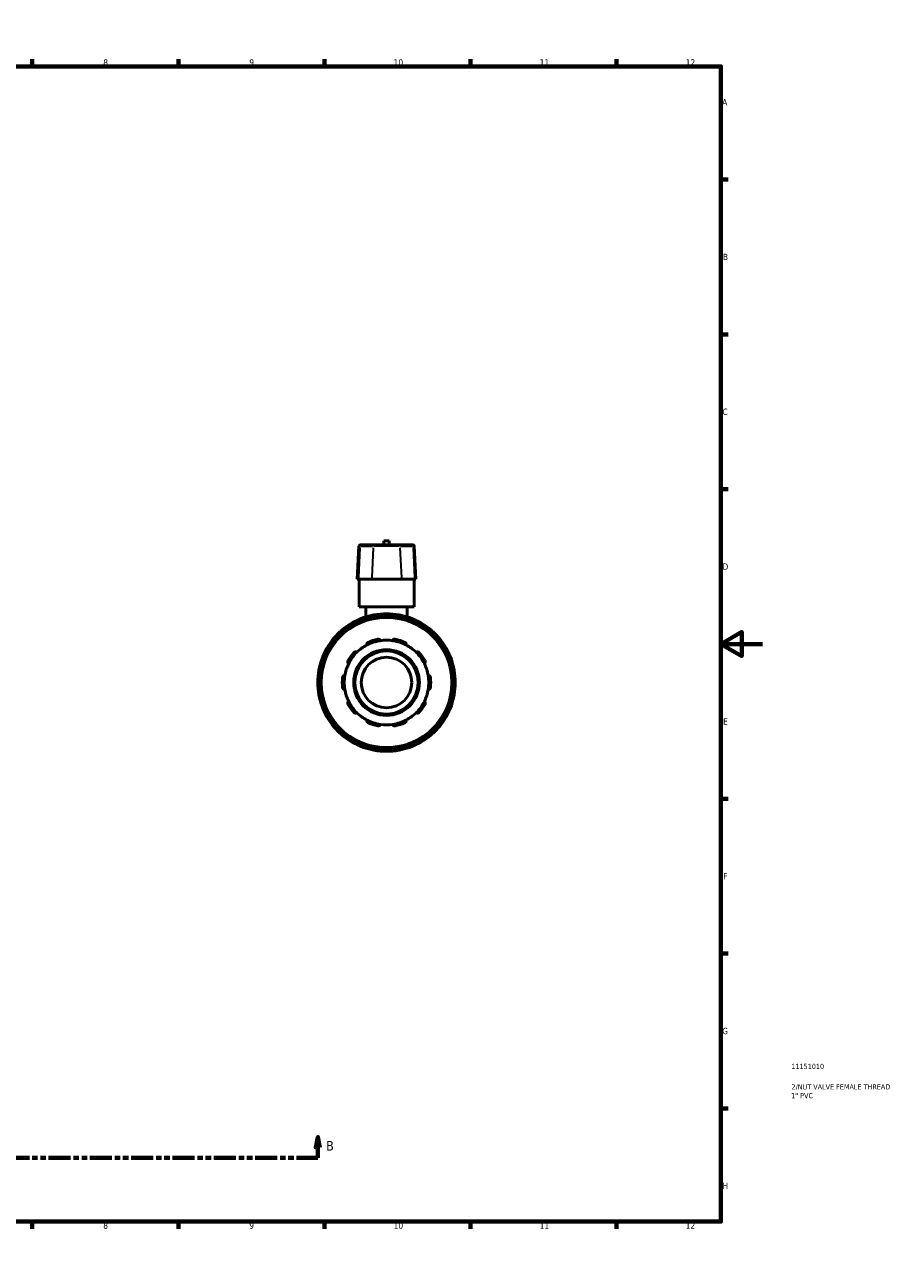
# Model space of a CAD drawing. Header units: millimetres. Extents: x 0 to 903, y -223 to 643.
# Tile 10 of 10: x 487 to 903, y 0 to 594. Entities that reach past the tile are written whole.
import ezdxf

# ---------------------------------------------------------------- set-up
doc = ezdxf.new("R2010")
doc.units = ezdxf.units.MM
doc.linetypes.add('DOUBLE_DASH_CHAIN', pattern=[1.2403, 0.6614, -0.0827, 0.1654, -0.0827, 0.1654, -0.0827])
for name, color, linetype, lineweight in [('Border (ANSI)', 7, 'Continuous', 70), ('Section Line (ANSI)', 7, 'DOUBLE_DASH_CHAIN', 70), ('Title (ISO)', 7, 'Continuous', 50), ('Visible (ANSI)', 7, 'Continuous', 50), ('Visible Narrow (ANSI)', 7, 'Continuous', 35)]:
    doc.layers.add(name, color=color, linetype=linetype, lineweight=lineweight)
doc.styles.add('Label Text (ANSI)', font='tahoma.ttf')
doc.styles.add('Note Text (ANSI)', font='tahoma.ttf')
doc.styles.add('Note Text (ISO)', font='tahoma.ttf')

# ---------------------------------------------------------------- blocks, each defined once
blk = doc.blocks.new('Borders Default Border')
at = {"layer": 'Border (ANSI)'}
for p, q in [((70.08, 574), (70.08, 577.45)), ((140.17, 574), (140.17, 577.45)), ((210.25, 574), (210.25, 577.45)), ((280.33, 574), (280.33, 577.45)), ((350.42, 574), (350.42, 577.45)), ((490.58, 574), (490.58, 577.45)), ((560.67, 574), (560.67, 577.45)), ((630.75, 574), (630.75, 577.45)), ((700.83, 574), (700.83, 577.45)), ((770.92, 574), (770.92, 577.45)), ((20, 519.75), (16.55, 519.75)), ((821, 519.75), (824.45, 519.75)), ((20, 445.5), (16.55, 445.5)), ((821, 445.5), (824.45, 445.5)), ((20, 371.25), (16.55, 371.25)), ((821, 371.25), (824.45, 371.25)), ((20, 222.75), (16.55, 222.75)), ((821, 222.75), (824.45, 222.75)), ((20, 148.5), (16.55, 148.5)), ((821, 148.5), (824.45, 148.5)), ((20, 74.25), (16.55, 74.25)), ((821, 74.25), (824.45, 74.25)), ((70.08, 20), (70.08, 16.55)), ((140.17, 20), (140.17, 16.55)), ((210.25, 20), (210.25, 16.55)), ((280.33, 20), (280.33, 16.55)), ((350.42, 20), (350.42, 16.55)), ((490.58, 20), (490.58, 16.55)), ((560.67, 20), (560.67, 16.55)), ((630.75, 20), (630.75, 16.55)), ((700.83, 20), (700.83, 16.55)), ((770.92, 20), (770.92, 16.55))]:
    blk.add_line(p, q, dxfattribs=at)
at = {"layer": 'Border (ANSI)', "flags": 128}
for points in [[(420.5, 594), (420.5, 574), (414.73, 584), (426.27, 584), (420.5, 574)], [(20, 20), (20, 574), (821, 574), (821, 20), (20, 20)], [(0, 297), (20, 297), (10, 302.77), (10, 291.23), (20, 297)], [(841, 297), (821, 297), (831, 302.77), (831, 291.23), (821, 297)], [(420.5, 0), (420.5, 20), (414.73, 10), (426.27, 10), (420.5, 20)]]:
    blk.add_lwpolyline(points, dxfattribs=at)
at = {"layer": 'Border (ANSI)', "attachment_point": 7, "style": 'Note Text (ANSI)'}
for s, insert, char_height in [('1', (34.35, 574.4), 3.05), ('2', (104.2, 574.4), 3.05), ('3', (174.26, 574.34), 3.05), ('4', (244.23, 574.4), 3.05), ('5', (314.48, 574.34), 3.05), ('6', (384.49, 574.34), 3.05), ('7', (454.6, 574.4), 3.05), ('8', (524.63, 574.33), 3.05), ('9', (594.7, 574.34), 3.05), ('10', (663.96, 574.34), 3.048), ('11', (734.04, 574.4), 3.048), ('12', (804.13, 574.4), 3.048), ('A', (16.78, 555.35), 3.05), ('A', (821.63, 555.35), 3.05), ('B', (17.15, 481.1), 3.05), ('B', (821.99, 481.1), 3.05), ('C', (16.95, 406.8), 3.05), ('C', (821.8, 406.8), 3.05), ('D', (16.96, 332.6), 3.05), ('D', (821.81, 332.6), 3.05), ('E', (17.21, 258.35), 3.05), ('E', (822.05, 258.35), 3.05), ('F', (17.29, 184.1), 3.05), ('F', (822.14, 184.1), 3.05), ('G', (16.81, 109.79), 3.05), ('G', (821.66, 109.79), 3.05), ('H', (16.97, 35.6), 3.05), ('H', (821.81, 35.6), 3.05), ('1', (34.35, 16.55), 3.05), ('2', (104.2, 16.55), 3.05), ('3', (174.26, 16.49), 3.05), ('4', (244.23, 16.55), 3.05), ('5', (314.48, 16.49), 3.05), ('6', (384.49, 16.49), 3.05), ('7', (454.6, 16.55), 3.05), ('8', (524.63, 16.48), 3.05), ('9', (594.7, 16.49), 3.05), ('10', (663.96, 16.49), 3.048), ('11', (734.04, 16.55), 3.048), ('12', (804.13, 16.55), 3.048)]:
    blk.add_mtext(s, dxfattribs=dict(at, insert=insert, char_height=char_height))
blk = doc.blocks.new('Title Blocks ISO')
at = {"layer": 'Title (ISO)', "color": 232, "true_color": 0xca0064, "style": 'Note Text (ISO)'}
for tag, p in [('PART_NUMBER_001', (33.84, 73.14)), ('DESCRIPTION_001', (33.91, 63.34)), ('DESCRIPTION_002', (33.71, 59.13))]:
    blk.add_attdef(tag, p, '', height=2.5, dxfattribs=at)
blk = doc.blocks.new('2dTransSection0')
at = {"layer": 'Section Line (ANSI)', "linetype": 'Continuous'}
for p, q in [((280.3, 60.53), (279.3, 55.53)), ((280.3, 55.53), (280.3, 60.53)), ((281.3, 55.53), (280.3, 60.53)), ((627.61, 60.53), (626.61, 55.53)), ((627.61, 55.53), (627.61, 60.53)), ((628.61, 55.53), (627.61, 60.53)), ((279.3, 55.53), (281.3, 55.53)), ((280.3, 50.53), (280.3, 55.53)), ((626.61, 55.53), (628.61, 55.53)), ((627.61, 50.53), (627.61, 55.53)), ((280.3, 50.53), (290.53, 50.53)), ((617.38, 50.53), (627.61, 50.53))]:
    blk.add_line(p, q, dxfattribs=at)
at = {"layer": 'Section Line (ANSI)', "linetype": 'DOUBLE_DASH_CHAIN', "ltscale": 15.98654}
blk.add_line((280.3, 50.53), (627.61, 50.53), dxfattribs=at)
at = {"layer": 'Section Line (ANSI)', "linetype": 'Continuous', "flags": 128}
for points in [[(281.3, 55.53), (280.3, 60.53), (279.3, 55.53), (281.3, 55.53)], [(628.61, 55.53), (627.61, 60.53), (626.61, 55.53), (628.61, 55.53)]]:
    blk.add_lwpolyline(points, dxfattribs=at)
at = {"layer": 'Section Line (ANSI)'}
for points in [[(281.3, 55.53), (280.3, 60.53), (279.3, 55.53), (281.3, 55.53)], [(628.61, 55.53), (627.61, 60.53), (626.61, 55.53), (628.61, 55.53)]]:
    blk.add_solid(points, dxfattribs=at)
at = {"layer": 'Section Line (ANSI)', "char_height": 4.57, "attachment_point": 7, "style": 'Label Text (ANSI)'}
for insert in [(273.56, 54.03), (631.56, 54.03)]:
    blk.add_mtext('B', dxfattribs=dict(at, insert=insert))

msp = doc.modelspace()

# ---------------------------------------------------------------- linework, layer by layer
at = {"layer": 'Visible (ANSI)'}
for p, q in [((647.933, 344.527), (648.446, 344.527)), ((654.778, 344.527), (648.446, 344.527)), ((654.778, 344.527), (666.339, 344.527)), ((661.879, 346.507), (659.239, 346.507)), ((659.239, 344.527), (659.239, 346.507)), ((661.879, 344.527), (661.879, 346.507)), ((672.671, 344.527), (666.339, 344.527)), ((672.671, 344.527), (673.184, 344.527)), ((647.328, 343.953), (646.494, 328.027)), ((673.789, 343.953), (674.623, 328.027)), ((647.065, 328.027), (646.494, 328.027)), ((647.065, 328.027), (653.397, 328.027)), ((647.359, 314.827), (647.359, 328.027)), ((667.72, 328.027), (653.397, 328.027)), ((667.72, 328.027), (674.052, 328.027)), ((673.759, 314.827), (673.759, 328.027)), ((674.623, 328.027), (674.052, 328.027)), ((673.759, 314.827), (647.359, 314.827)), ((650.659, 314.827), (650.659, 310.007)), ((670.459, 314.827), (670.459, 310.007)), ((655.609, 309.818), (655.609, 310.079)), ((665.509, 310.079), (665.509, 309.818)), ((640.626, 303.151), (640.496, 303.377)), ((649.069, 308.327), (649.2, 308.101)), ((671.917, 308.101), (672.048, 308.327)), ((680.621, 303.377), (680.491, 303.151)), ((635.709, 298.59), (635.935, 298.46)), ((685.182, 298.46), (685.408, 298.59)), ((630.985, 289.886), (630.759, 290.017)), ((690.358, 290.017), (690.132, 289.886)), ((629.007, 283.477), (629.268, 283.477)), ((691.849, 283.477), (692.11, 283.477)), ((629.268, 273.577), (629.007, 273.577)), ((692.11, 273.577), (691.849, 273.577)), ((630.759, 267.038), (630.985, 267.169)), ((690.132, 267.169), (690.358, 267.038)), ((635.935, 258.595), (635.709, 258.465)), ((685.408, 258.465), (685.182, 258.595)), ((640.496, 253.678), (640.626, 253.904)), ((680.491, 253.904), (680.621, 253.678)), ((649.2, 248.954), (649.069, 248.728)), ((655.609, 246.975), (655.609, 247.236)), ((665.509, 247.236), (665.509, 246.975)), ((672.048, 248.728), (671.917, 248.954))]:
    msp.add_line(p, q, dxfattribs=at)
for radius in [31.68, 15.751, 15.146, 12.116]:
    msp.add_circle((660.559, 278.527), radius, dxfattribs=at)
for centre, radius, start, end in [((647.933, 343.922), 0.606, 90, 177), ((673.184, 343.922), 0.606, 3, 90), ((660.559, 278.527), 33, 109.480823, 130.519177), ((649.856, 308.782), 0.909, 109.480823, 210), ((660.559, 278.527), 33, 100.519177, 109.480823), ((660.559, 278.527), 33, 79.480823, 100.519177), ((654.7, 310.079), 0.909, 0, 100.519177), ((666.417, 310.079), 0.909, 79.480823, 180), ((660.559, 278.527), 33, 70.519177, 79.480823), ((660.559, 278.527), 33, 49.480823, 70.519177), ((671.261, 308.782), 0.909, 330, 70.519177), ((660.559, 278.527), 33, 130.519177, 139.480823), ((639.709, 302.923), 0.909, 30, 130.519177), ((681.408, 302.923), 0.909, 49.480823, 150), ((660.559, 278.527), 33, 40.519177, 49.480823), ((660.559, 278.527), 33, 139.480823, 160.519177), ((636.163, 299.377), 0.909, 139.480823, 240), ((660.559, 278.527), 20.295, 98.583682, 117.416318), ((660.559, 278.527), 21.204, 101.149379, 114.850621), ((660.559, 278.527), 20.295, 81.416318, 98.583682), ((660.559, 278.527), 20.295, 62.583682, 81.416318), ((660.559, 278.527), 21.204, 65.149379, 78.850621), ((684.954, 299.377), 0.909, 300, 40.519177), ((660.559, 278.527), 33, 19.480823, 40.519177), ((660.559, 278.527), 21.204, 137.149379, 150.850621), ((660.559, 278.527), 20.295, 134.583682, 153.416318), ((660.559, 278.527), 20.295, 117.416318, 134.583682), ((660.559, 278.527), 20.295, 45.416318, 62.583682), ((660.559, 278.527), 20.295, 26.583682, 45.416318), ((660.559, 278.527), 21.204, 29.149379, 42.850621), ((660.559, 278.527), 33, 160.519177, 169.480823), ((630.304, 289.23), 0.909, 60, 160.519177), ((660.559, 278.527), 20.295, 153.416318, 170.583682), ((660.559, 278.527), 20.295, 9.416318, 26.583682), ((690.813, 289.23), 0.909, 19.480823, 120), ((660.559, 278.527), 33, 10.519177, 19.480823), ((660.559, 278.527), 33, 169.480823, 190.519177), ((629.007, 284.386), 0.909, 169.480823, 270), ((660.559, 278.527), 21.204, 173.149379, 186.850621), ((660.559, 278.527), 20.295, 170.583682, 189.416318), ((660.559, 278.527), 20.295, 350.583682, 9.416318), ((660.559, 278.527), 21.204, 353.149379, 6.850621), ((692.11, 284.386), 0.909, 270, 10.519177), ((660.559, 278.527), 33, 349.480823, 10.519177), ((629.007, 272.669), 0.909, 90, 190.519177), ((660.559, 278.527), 20.295, 189.416318, 206.583682), ((660.559, 278.527), 20.295, 333.416318, 350.583682), ((692.11, 272.669), 0.909, 349.480823, 90), ((660.559, 278.527), 33, 190.519177, 199.480823), ((660.559, 278.527), 33, 199.480823, 220.519177), ((630.304, 267.825), 0.909, 199.480823, 300), ((660.559, 278.527), 21.204, 209.149379, 222.850621), ((660.559, 278.527), 20.295, 206.583682, 225.416318), ((660.559, 278.527), 20.295, 314.583682, 333.416318), ((660.559, 278.527), 21.204, 317.149379, 330.850621), ((660.559, 278.527), 33, 319.480823, 340.519177), ((690.813, 267.825), 0.909, 240, 340.519177), ((660.559, 278.527), 33, 340.519177, 349.480823), ((660.559, 278.527), 20.295, 225.416318, 242.583682), ((660.559, 278.527), 20.295, 297.416318, 314.583682), ((636.163, 257.678), 0.909, 120, 220.519177), ((660.559, 278.527), 33, 220.519177, 229.480823), ((660.559, 278.527), 20.295, 242.583682, 261.416318), ((660.559, 278.527), 21.204, 245.149379, 258.850621), ((660.559, 278.527), 20.295, 261.416318, 278.583682), ((660.559, 278.527), 20.295, 278.583682, 297.416318), ((660.559, 278.527), 21.204, 281.149379, 294.850621), ((660.559, 278.527), 33, 310.519177, 319.480823), ((684.954, 257.678), 0.909, 319.480823, 60), ((639.709, 254.132), 0.909, 229.480823, 330), ((660.559, 278.527), 33, 229.480823, 250.519177), ((660.559, 278.527), 33, 289.480823, 310.519177), ((681.408, 254.132), 0.909, 210, 310.519177), ((649.856, 248.273), 0.909, 150, 250.519177), ((660.559, 278.527), 33, 250.519177, 259.480823), ((654.7, 246.975), 0.909, 259.480823, 0), ((660.559, 278.527), 33, 259.480823, 280.519177), ((666.417, 246.975), 0.909, 180, 280.519177), ((660.559, 278.527), 33, 280.519177, 289.480823), ((671.261, 248.273), 0.909, 289.480823, 30)]:
    msp.add_arc(centre, radius, start, end, dxfattribs=at)
for points, knots in [([(651.214, 296.543), (651.167, 296.637), (651.135, 296.747), (651.113, 296.986), (651.128, 297.116), (651.204, 297.337), (651.261, 297.444), (651.384, 297.585), (651.43, 297.629), (651.533, 297.707), (651.589, 297.741), (651.648, 297.768)], [0.32674425, 0.32674425, 0.32674425, 0.32674425, 0.3709068, 0.3709068, 0.41793358, 0.41793358, 0.45658404, 0.45658404, 0.47590928, 0.47590928, 0.49523451, 0.49523451, 0.49523451, 0.49523451]), ([(656.458, 299.331), (656.522, 299.343), (656.587, 299.349), (656.715, 299.347), (656.779, 299.339), (656.961, 299.296), (657.071, 299.243), (657.262, 299.109), (657.35, 299.012), (657.473, 298.807), (657.511, 298.699), (657.529, 298.595)], [0.17135449, 0.17135449, 0.17135449, 0.17135449, 0.19067973, 0.19067973, 0.21000496, 0.21000496, 0.24865543, 0.24865543, 0.29568221, 0.29568221, 0.33984476, 0.33984476, 0.33984476, 0.33984476]), ([(663.588, 298.595), (663.606, 298.699), (663.644, 298.807), (663.767, 299.012), (663.855, 299.109), (664.046, 299.243), (664.156, 299.296), (664.338, 299.339), (664.402, 299.347), (664.53, 299.349), (664.595, 299.343), (664.659, 299.331)], [0.32674425, 0.32674425, 0.32674425, 0.32674425, 0.3709068, 0.3709068, 0.41793358, 0.41793358, 0.45658404, 0.45658404, 0.47590928, 0.47590928, 0.49523451, 0.49523451, 0.49523451, 0.49523451]), ([(669.469, 297.768), (669.528, 297.741), (669.584, 297.707), (669.687, 297.629), (669.733, 297.585), (669.856, 297.444), (669.913, 297.337), (669.989, 297.116), (670.004, 296.986), (669.982, 296.747), (669.95, 296.637), (669.903, 296.543)], [0.17135449, 0.17135449, 0.17135449, 0.17135449, 0.19067973, 0.19067973, 0.21000496, 0.21000496, 0.24865543, 0.24865543, 0.29568221, 0.29568221, 0.33984476, 0.33984476, 0.33984476, 0.33984476]), ([(645.013, 292.948), (645.057, 292.995), (645.107, 293.038), (645.212, 293.112), (645.268, 293.142), (645.441, 293.215), (645.56, 293.237), (645.794, 293.24), (645.922, 293.214), (646.143, 293.12), (646.237, 293.055), (646.312, 292.982)], [0.17135449, 0.17135449, 0.17135449, 0.17135449, 0.19067973, 0.19067973, 0.21000496, 0.21000496, 0.24865543, 0.24865543, 0.29568221, 0.29568221, 0.33984476, 0.33984476, 0.33984476, 0.33984476]), ([(674.805, 292.982), (674.88, 293.055), (674.974, 293.12), (675.195, 293.214), (675.323, 293.24), (675.557, 293.237), (675.676, 293.215), (675.849, 293.142), (675.905, 293.112), (676.01, 293.038), (676.06, 292.995), (676.104, 292.948)], [0.32674425, 0.32674425, 0.32674425, 0.32674425, 0.3709068, 0.3709068, 0.41793358, 0.41793358, 0.45658404, 0.45658404, 0.47590928, 0.47590928, 0.49523451, 0.49523451, 0.49523451, 0.49523451]), ([(642.409, 287.609), (642.316, 287.659), (642.225, 287.728), (642.068, 287.909), (642.003, 288.022), (641.934, 288.246), (641.918, 288.366), (641.934, 288.553), (641.946, 288.616), (641.983, 288.739), (642.009, 288.799), (642.04, 288.855)], [0.32674425, 0.32674425, 0.32674425, 0.32674425, 0.3709068, 0.3709068, 0.41793358, 0.41793358, 0.45658404, 0.45658404, 0.47590928, 0.47590928, 0.49523451, 0.49523451, 0.49523451, 0.49523451]), ([(679.077, 288.855), (679.108, 288.799), (679.134, 288.739), (679.171, 288.616), (679.183, 288.553), (679.199, 288.366), (679.183, 288.246), (679.114, 288.022), (679.049, 287.909), (678.892, 287.728), (678.801, 287.659), (678.708, 287.609)], [0.17135449, 0.17135449, 0.17135449, 0.17135449, 0.19067973, 0.19067973, 0.21000496, 0.21000496, 0.24865543, 0.24865543, 0.29568221, 0.29568221, 0.33984476, 0.33984476, 0.33984476, 0.33984476]), ([(639.506, 281.057), (639.514, 281.121), (639.529, 281.184), (639.571, 281.306), (639.598, 281.364), (639.695, 281.524), (639.779, 281.612), (639.966, 281.752), (640.085, 281.806), (640.318, 281.86), (640.433, 281.863), (640.537, 281.848)], [0.17135449, 0.17135449, 0.17135449, 0.17135449, 0.19067973, 0.19067973, 0.21000496, 0.21000496, 0.24865543, 0.24865543, 0.29568221, 0.29568221, 0.33984476, 0.33984476, 0.33984476, 0.33984476]), ([(680.58, 281.848), (680.684, 281.863), (680.799, 281.86), (681.032, 281.806), (681.151, 281.752), (681.338, 281.612), (681.422, 281.524), (681.519, 281.364), (681.546, 281.306), (681.588, 281.184), (681.603, 281.121), (681.611, 281.057)], [0.32674425, 0.32674425, 0.32674425, 0.32674425, 0.3709068, 0.3709068, 0.41793358, 0.41793358, 0.45658404, 0.45658404, 0.47590928, 0.47590928, 0.49523451, 0.49523451, 0.49523451, 0.49523451]), ([(640.537, 275.207), (640.433, 275.192), (640.318, 275.195), (640.085, 275.249), (639.966, 275.303), (639.779, 275.443), (639.695, 275.531), (639.598, 275.691), (639.571, 275.749), (639.529, 275.871), (639.514, 275.934), (639.506, 275.998)], [0.32674425, 0.32674425, 0.32674425, 0.32674425, 0.3709068, 0.3709068, 0.41793358, 0.41793358, 0.45658404, 0.45658404, 0.47590928, 0.47590928, 0.49523451, 0.49523451, 0.49523451, 0.49523451]), ([(681.611, 275.998), (681.603, 275.934), (681.588, 275.871), (681.546, 275.749), (681.519, 275.691), (681.422, 275.531), (681.338, 275.443), (681.151, 275.303), (681.032, 275.249), (680.799, 275.195), (680.684, 275.192), (680.58, 275.207)], [0.17135449, 0.17135449, 0.17135449, 0.17135449, 0.19067973, 0.19067973, 0.21000496, 0.21000496, 0.24865543, 0.24865543, 0.29568221, 0.29568221, 0.33984476, 0.33984476, 0.33984476, 0.33984476]), ([(642.04, 268.199), (642.009, 268.256), (641.983, 268.316), (641.946, 268.439), (641.934, 268.502), (641.918, 268.688), (641.934, 268.809), (642.003, 269.032), (642.068, 269.146), (642.225, 269.326), (642.316, 269.396), (642.409, 269.445)], [0.17135449, 0.17135449, 0.17135449, 0.17135449, 0.19067973, 0.19067973, 0.21000496, 0.21000496, 0.24865543, 0.24865543, 0.29568221, 0.29568221, 0.33984476, 0.33984476, 0.33984476, 0.33984476]), ([(678.708, 269.445), (678.801, 269.396), (678.892, 269.326), (679.049, 269.146), (679.114, 269.032), (679.183, 268.809), (679.199, 268.688), (679.183, 268.502), (679.171, 268.439), (679.134, 268.316), (679.108, 268.256), (679.077, 268.199)], [0.32674425, 0.32674425, 0.32674425, 0.32674425, 0.3709068, 0.3709068, 0.41793358, 0.41793358, 0.45658404, 0.45658404, 0.47590928, 0.47590928, 0.49523451, 0.49523451, 0.49523451, 0.49523451]), ([(646.312, 264.073), (646.237, 264), (646.143, 263.934), (645.922, 263.841), (645.794, 263.814), (645.56, 263.818), (645.441, 263.839), (645.268, 263.912), (645.212, 263.943), (645.107, 264.017), (645.057, 264.06), (645.013, 264.107)], [0.32674425, 0.32674425, 0.32674425, 0.32674425, 0.3709068, 0.3709068, 0.41793358, 0.41793358, 0.45658404, 0.45658404, 0.47590928, 0.47590928, 0.49523451, 0.49523451, 0.49523451, 0.49523451]), ([(676.104, 264.107), (676.06, 264.06), (676.01, 264.017), (675.905, 263.943), (675.849, 263.912), (675.676, 263.839), (675.557, 263.818), (675.323, 263.814), (675.195, 263.841), (674.974, 263.934), (674.88, 264), (674.805, 264.073)], [0.17135449, 0.17135449, 0.17135449, 0.17135449, 0.19067973, 0.19067973, 0.21000496, 0.21000496, 0.24865543, 0.24865543, 0.29568221, 0.29568221, 0.33984476, 0.33984476, 0.33984476, 0.33984476]), ([(651.648, 259.287), (651.589, 259.314), (651.533, 259.348), (651.43, 259.425), (651.384, 259.469), (651.261, 259.611), (651.204, 259.718), (651.128, 259.939), (651.113, 260.069), (651.135, 260.308), (651.167, 260.417), (651.214, 260.512)], [0.17135449, 0.17135449, 0.17135449, 0.17135449, 0.19067973, 0.19067973, 0.21000496, 0.21000496, 0.24865543, 0.24865543, 0.29568221, 0.29568221, 0.33984476, 0.33984476, 0.33984476, 0.33984476]), ([(657.529, 258.46), (657.511, 258.356), (657.473, 258.248), (657.35, 258.042), (657.262, 257.946), (657.071, 257.812), (656.961, 257.759), (656.779, 257.716), (656.715, 257.708), (656.587, 257.706), (656.522, 257.711), (656.458, 257.724)], [0.32674425, 0.32674425, 0.32674425, 0.32674425, 0.3709068, 0.3709068, 0.41793358, 0.41793358, 0.45658404, 0.45658404, 0.47590928, 0.47590928, 0.49523451, 0.49523451, 0.49523451, 0.49523451]), ([(664.659, 257.724), (664.595, 257.711), (664.53, 257.706), (664.402, 257.708), (664.338, 257.716), (664.156, 257.759), (664.046, 257.812), (663.855, 257.946), (663.767, 258.042), (663.644, 258.248), (663.606, 258.356), (663.588, 258.46)], [0.17135449, 0.17135449, 0.17135449, 0.17135449, 0.19067973, 0.19067973, 0.21000496, 0.21000496, 0.24865543, 0.24865543, 0.29568221, 0.29568221, 0.33984476, 0.33984476, 0.33984476, 0.33984476]), ([(669.903, 260.512), (669.95, 260.417), (669.982, 260.308), (670.004, 260.069), (669.989, 259.939), (669.913, 259.718), (669.856, 259.611), (669.733, 259.469), (669.687, 259.425), (669.584, 259.348), (669.528, 259.314), (669.469, 259.287)], [0.32674425, 0.32674425, 0.32674425, 0.32674425, 0.3709068, 0.3709068, 0.41793358, 0.41793358, 0.45658404, 0.45658404, 0.47590928, 0.47590928, 0.49523451, 0.49523451, 0.49523451, 0.49523451])]:
    msp.add_open_spline(points, degree=3, knots=knots, dxfattribs=at)
at = {"layer": 'Visible Narrow (ANSI)'}
for p, q in [((647.826, 343.157), (647.105, 328.824)), ((647.814, 343.953), (647.33, 343.953)), ((648.182, 343.953), (653.881, 343.953)), ((654.158, 343.157), (653.437, 328.824)), ((666.627, 343.953), (654.49, 343.953)), ((666.959, 343.157), (667.68, 328.824)), ((667.236, 343.953), (672.935, 343.953)), ((673.291, 343.157), (674.012, 328.824)), ((673.787, 343.953), (673.303, 343.953)), ((649.554, 309.636), (649.833, 308.849)), ((654.687, 310.149), (654.534, 310.97)), ((654.7, 310.058), (654.7, 309.682)), ((654.771, 310.079), (655.606, 310.079)), ((665.511, 310.079), (666.346, 310.079)), ((666.417, 309.682), (666.417, 310.058)), ((666.583, 310.97), (666.43, 310.149)), ((671.284, 308.849), (671.563, 309.636)), ((639.662, 302.977), (639.12, 303.611)), ((639.77, 302.958), (640.493, 303.376)), ((649.072, 308.329), (649.795, 308.746)), ((650.055, 308.437), (649.867, 308.763)), ((671.25, 308.763), (671.062, 308.437)), ((671.322, 308.746), (672.045, 308.329)), ((680.624, 303.376), (681.347, 302.958)), ((681.997, 303.611), (681.455, 302.977)), ((635.474, 299.966), (636.109, 299.423)), ((635.71, 298.593), (636.127, 299.315)), ((636.507, 299.178), (636.181, 299.367)), ((639.719, 302.905), (639.907, 302.579)), ((681.21, 302.579), (681.398, 302.905)), ((684.936, 299.367), (684.61, 299.178)), ((684.99, 299.315), (685.407, 298.593)), ((685.008, 299.423), (685.643, 299.966)), ((630.237, 289.253), (629.45, 289.532)), ((630.322, 289.219), (630.649, 289.031)), ((630.34, 289.291), (630.757, 290.014)), ((690.36, 290.014), (690.777, 289.291)), ((690.468, 289.031), (690.795, 289.219)), ((691.667, 289.532), (690.88, 289.253)), ((628.116, 284.551), (628.936, 284.399)), ((629.007, 283.48), (629.007, 284.315)), ((629.404, 284.386), (629.027, 284.386)), ((692.09, 284.386), (691.713, 284.386)), ((692.11, 284.315), (692.11, 283.48)), ((692.181, 284.399), (693.001, 284.551)), ((629.007, 272.74), (629.007, 273.575)), ((692.11, 273.575), (692.11, 272.74)), ((628.936, 272.656), (628.116, 272.503)), ((629.027, 272.669), (629.404, 272.669)), ((629.45, 267.523), (630.237, 267.801)), ((630.649, 268.024), (630.322, 267.836)), ((630.757, 267.041), (630.34, 267.763)), ((690.777, 267.763), (690.36, 267.041)), ((690.795, 267.836), (690.468, 268.024)), ((690.88, 267.801), (691.667, 267.523)), ((691.713, 272.669), (692.09, 272.669)), ((693.001, 272.503), (692.181, 272.656)), ((636.109, 257.631), (635.474, 257.089)), ((636.127, 257.739), (635.71, 258.462)), ((636.181, 257.688), (636.507, 257.876)), ((684.61, 257.876), (684.936, 257.688)), ((685.407, 258.462), (684.99, 257.739)), ((685.643, 257.089), (685.008, 257.631)), ((639.12, 253.443), (639.662, 254.078)), ((639.907, 254.476), (639.719, 254.15)), ((640.493, 253.679), (639.77, 254.096)), ((681.347, 254.096), (680.624, 253.679)), ((681.398, 254.15), (681.21, 254.476)), ((681.455, 254.078), (681.997, 253.443)), ((649.795, 248.309), (649.072, 248.726)), ((649.833, 248.206), (649.554, 247.419)), ((649.867, 248.291), (650.055, 248.617)), ((654.534, 246.085), (654.687, 246.905)), ((654.7, 247.373), (654.7, 246.996)), ((655.606, 246.975), (654.771, 246.975)), ((666.346, 246.975), (665.511, 246.975)), ((666.417, 246.996), (666.417, 247.373)), ((666.43, 246.905), (666.583, 246.085)), ((671.062, 248.617), (671.25, 248.291)), ((671.563, 247.419), (671.284, 248.206)), ((672.045, 248.726), (671.322, 248.309))]:
    msp.add_line(p, q, dxfattribs=at)
msp.add_circle((660.559, 278.527), 31.074, dxfattribs=at)
for start, end in [(100.967259, 109.032741), (81.992992, 98.007008), (70.967259, 79.032741), (111.992992, 128.007008), (51.992992, 68.007008), (141.992992, 158.007008), (130.967259, 139.032741), (40.967259, 49.032741), (21.992992, 38.007008), (160.967259, 169.032741), (10.967259, 19.032741), (171.992992, 188.007008), (351.992992, 8.007008), (190.967259, 199.032741), (340.967259, 349.032741), (201.992992, 218.007008), (321.992992, 338.007008), (220.967259, 229.032741), (310.967259, 319.032741), (231.992992, 248.007008), (291.992992, 308.007008), (250.967259, 259.032741), (261.992992, 278.007008), (280.967259, 289.032741)]:
    msp.add_arc((660.559, 278.527), 32.091, start, end, dxfattribs=at)
for centre, start_param, end_param in [((648.446, 343.922), 0.0759218, 1.4425146), ((654.778, 343.922), 0.0759218, 1.4425146), ((666.339, 343.922), 4.8406707, 6.2072635), ((672.671, 343.922), 4.8406707, 6.2072635)]:
    msp.add_ellipse(centre, major_axis=(0, 0.606), ratio=0.9593993, start_param=start_param, end_param=end_param, dxfattribs=at)

# ---------------------------------------------------------------- block references
msp.add_blockref('Borders Default Border', (0, 0))
msp.add_blockref('Title Blocks ISO', (821, 20)).add_auto_attribs({'PART_NUMBER_001': '11151010', 'DESCRIPTION_001': '2/NUT VALVE FEMALE THREAD', 'DESCRIPTION_002': '1" PVC'})
at = {"layer": 'Section Line (ANSI)'}
msp.add_blockref('2dTransSection0', (0, 0), dxfattribs=at)

doc.saveas('drawing.dxf')
